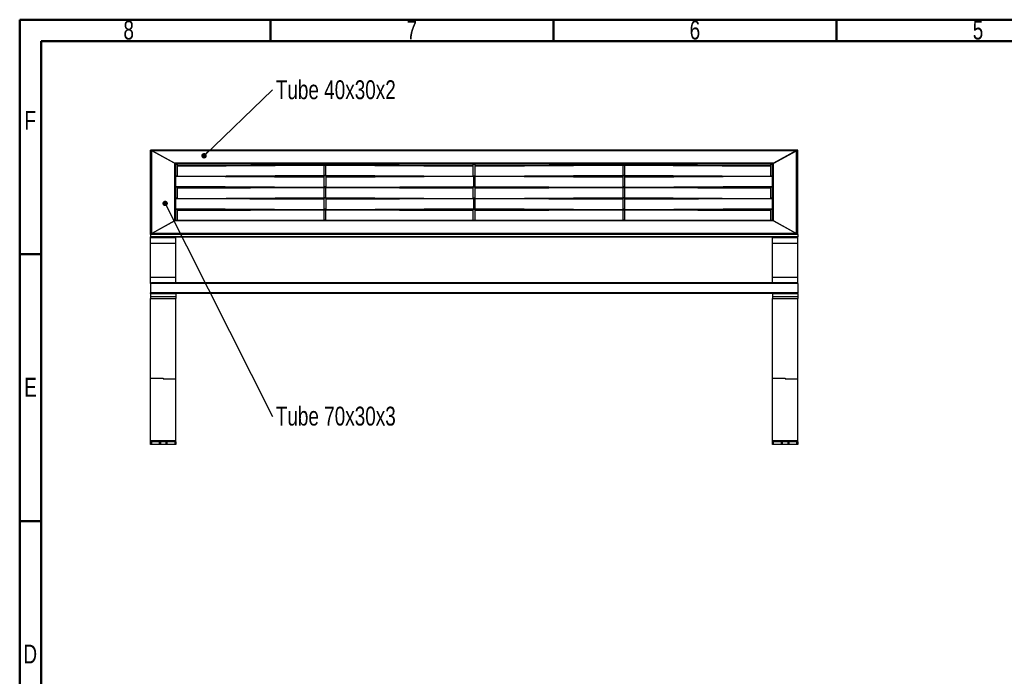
# Model space of a CAD drawing. Header units: millimetres. Extents: x 30 to 8370, y 120 to 5910.
# Tile 8 of 18: x 120 to 3772, y 3384 to 5820. Entities that reach past the tile are written whole.
import ezdxf

# ---------------------------------------------------------------- set-up
doc = ezdxf.new("R2010")
doc.units = ezdxf.units.MM
doc.header["$LTSCALE"] = 20
doc.layers.add('FORMAT', color=7, linetype='Continuous')
doc.styles.add('SLDTEXTSTYLE0', font='TXT', dxfattribs={"width": 0.605})
doc.styles.add('SLDTEXTSTYLE1', font='TXT', dxfattribs={"width": 0.75})
doc.dimstyles.new('SLDDIMSTYLE0', dxfattribs={"dimtxt": 0.18, "dimasz": 20.32, "dimexe": 0, "dimexo": 0.0625, "dimgap": 0, "dimtad": 0, "dimtih": 1, "dimtoh": 1, "dimdec": 0, "dimrnd": 1e-09, "dimzin": 0, "dimdsep": 46, "dimtxsty": 'Standard', "dimblk1": 'DOT', "dimblk2": 'DOT', "dimsah": 1, "dimcen": 0.09, "dimadec": 0, "dimazin": 0, "dimtfac": 20.32, "dimtdec": 0, "dimtofl": 0, "dimtmove": 0, "dimatfit": 3, "dimldrblk": 'DOT', "dimfxl": 0, "dimfrac": 2, "dimtolj": 1, "dimtzin": 0, "dimarcsym": 0})

# ---------------------------------------------------------------- blocks, each defined once
blk = doc.blocks.new('SW_NOTE_0')
at = {"layer": 'FORMAT', "color": 0, "insert": (11.9, 35.9), "char_height": 70, "attachment_point": 1, "style": 'SLDTEXTSTYLE1'}
blk.add_mtext('Tube 70x30x3', dxfattribs=at)
blk = doc.blocks.new('_Dot')
at = {"color": 0, "linetype": 'ByBlock', "lineweight": -2}
blk.add_line((-0.5, 0), (-1, 0), dxfattribs=at)
at = {"color": 0, "linetype": 'ByBlock', "const_width": 0.5}
blk.add_lwpolyline([(-0.25, 0, 1), (0.25, 0, 1)], format="xyb", close=True, dxfattribs=at)
blk = doc.blocks.new('SW_NOTE_0_1')
at = {"layer": 'FORMAT', "color": 0, "insert": (11.9, 35.8), "char_height": 70, "attachment_point": 1, "style": 'SLDTEXTSTYLE1'}
blk.add_mtext('Tube 40x30x2', dxfattribs=at)

msp = doc.modelspace()

# ---------------------------------------------------------------- linework, layer by layer
at = {"color": 7, "linetype": 'Continuous', "lineweight": 50}
for p, q in [((120, 120), (120, 5820)), ((120, 5820), (8280, 5820)), ((1050, 5740), (1050, 5820)), ((2100, 5740), (2100, 5820)), ((3150, 5740), (3150, 5820)), ((200, 200), (200, 5740)), ((200, 5740), (8200, 5740)), ((200, 4950), (120, 4950)), ((200, 3960), (120, 3960))]:
    msp.add_line(p, q, dxfattribs=at)
at = {"color": 7, "linetype": 'Continuous', "lineweight": 25}
for p, q in [((605.638225, 5335.7937173), (605.638225, 5335.4580258)), ((605.638225, 5023.5209631), (605.638225, 5335.4580258)), ((3005.4878998, 5335.8796174), (605.7885502, 5335.8796174)), ((609.638225, 5026.4044317), (609.638225, 5334.2530146)), ((609.638225, 5334.2530146), (694.9715584, 5287.0618546)), ((694.3048917, 5287.4305355), (610.3048917, 5333.8843337)), ((3000.9715584, 5333.8843337), (610.3048917, 5333.8843337)), ((3001.638225, 5334.2530146), (2916.3048917, 5287.0618546)), ((2916.9715584, 5287.4305355), (3000.9715584, 5333.8843337)), ((3001.638225, 5026.4044317), (3001.638225, 5334.2530146)), ((3005.638225, 5335.7937173), (3005.638225, 5335.4580258)), ((3005.638225, 5023.5209631), (3005.638225, 5335.4580258)), ((2916.9715584, 5287.4305355), (694.3048917, 5287.4305355)), ((694.9715584, 5073.5955917), (694.9715584, 5287.0618546)), ((698.9715584, 5283.8426946), (698.9715584, 5284.178386)), ((2912.3048917, 5284.178386), (698.9715584, 5284.178386)), ((698.9715584, 5075.2221945), (698.9715584, 5283.8426946)), ((698.9715584, 5283.6748488), (705.638225, 5283.6748488)), ((705.638225, 5241.0922005), (705.638225, 5283.6748488)), ((1247.9450419, 5280.5955106), (705.638225, 5277.6084747)), ((705.638225, 5277.128696), (1247.9450419, 5280.1157319)), ((1253.8291455, 5280.6135264), (1247.9450419, 5280.6138096)), ((1247.9450419, 5280.6137936), (1247.9450419, 5280.5955923)), ((1247.9450419, 5280.5955923), (1247.9450419, 5280.1157319)), ((1247.9450419, 5280.1157319), (1247.9450419, 5242.6946168)), ((1254.9715584, 5282.6677744), (1248.3048917, 5282.6677744)), ((1248.3048917, 5282.6677744), (1248.3048917, 5280.6137923)), ((1802.3048917, 5277.5900176), (1253.8342942, 5280.5951992)), ((1253.8495833, 5280.1153364), (1253.8495833, 5242.6942213)), ((1253.8495833, 5280.1153364), (1802.3048917, 5277.1102387)), ((1254.9715584, 5282.6677744), (1254.9715584, 5280.5889679)), ((1802.3048917, 5283.6748488), (1808.9715584, 5283.6748488)), ((1802.3048917, 5241.0922005), (1802.3048917, 5283.6748488)), ((1808.9715584, 5241.0922005), (1808.9715584, 5283.6748488)), ((2357.5142942, 5280.5955944), (1808.9715584, 5277.5900176)), ((1808.9715584, 5277.1102387), (2357.5143343, 5280.1158157)), ((2363.638225, 5282.6677744), (2356.9715584, 5282.6677744)), ((2356.9715584, 5282.6677744), (2356.9715584, 5280.5926207)), ((2363.3983841, 5280.6134407), (2357.5142807, 5280.6138934)), ((2357.5143343, 5280.1158157), (2357.5143343, 5242.6947005)), ((2905.638225, 5277.6084747), (2363.4035463, 5280.5951133)), ((2363.4188755, 5280.1152502), (2363.4188755, 5242.694135)), ((2363.4188755, 5280.1152502), (2905.638225, 5277.128696)), ((2363.638225, 5282.6677744), (2363.638225, 5280.5938207)), ((2905.638225, 5283.6748488), (2912.3048917, 5283.6748488)), ((2905.638225, 5241.0922005), (2905.638225, 5283.6748488)), ((2912.3048917, 5283.8426946), (2912.3048917, 5284.178386)), ((2912.3048917, 5075.2221945), (2912.3048917, 5283.8426946)), ((2916.3048917, 5073.5955917), (2916.3048917, 5287.0618546)), ((698.9715584, 5241.0922005), (705.638225, 5241.0922005)), ((698.9715584, 5240.0851261), (705.638225, 5240.0851261)), ((1247.9450419, 5236.6126483), (698.9715584, 5239.6364043)), ((698.9715584, 5239.1566256), (1247.9450419, 5236.1328696)), ((705.638225, 5239.7075809), (1247.9450419, 5242.6946168)), ((705.638225, 5240.0851261), (705.638225, 5241.0922005)), ((705.638225, 5239.5996842), (705.638225, 5240.0851261)), ((769.6486053, 5239.2471138), (1247.9450419, 5241.8815794)), ((830.5945664, 5238.9114224), (1247.9450419, 5241.2101964)), ((830.8154075, 5238.910206), (1247.9450419, 5241.2077636)), ((1247.9450419, 5242.6946168), (1247.9450419, 5241.8815794)), ((1247.9450419, 5241.8815794), (1247.9450419, 5241.2101964)), ((1247.9450419, 5241.2101964), (1248.3048917, 5241.2120749)), ((1247.9450419, 5241.2101964), (1247.9450419, 5241.1894807)), ((1247.9450419, 5241.1894647), (1248.3048917, 5241.1894929)), ((1248.3048917, 5236.6309191), (1247.9450419, 5236.6309473)), ((1247.9450419, 5236.6309313), (1247.9450419, 5236.6127096)), ((1247.9450419, 5236.6127096), (1247.9450419, 5236.1328696)), ((1247.9450419, 5236.1328696), (1247.9450419, 5198.7117544)), ((1247.9450419, 5236.1328696), (1248.3048917, 5236.1309816)), ((1248.3048917, 5241.3755094), (1248.3048917, 5241.0922005)), ((1254.9715584, 5241.0922005), (1248.3048917, 5241.0922005)), ((1248.3048917, 5241.0922005), (1248.3048917, 5199.7999355)), ((1253.8205037, 5241.8813436), (1253.7327835, 5241.3755094)), ((1253.8205037, 5241.8813436), (1734.5894942, 5239.2471129)), ((1253.8495833, 5242.6942213), (1802.3048917, 5239.6891235)), ((1254.9715584, 5241.3755094), (1254.9715584, 5241.0922005)), ((1254.9715584, 5241.2036555), (1673.3231649, 5238.9114223)), ((1254.9715584, 5241.2012229), (1673.1011763, 5238.910206)), ((1254.9715584, 5241.0922005), (1254.9715584, 5199.7999355)), ((1802.6652488, 5239.6201138), (1254.9715584, 5236.6191891)), ((1254.9715584, 5236.1394101), (1802.6499597, 5239.140251)), ((1802.3048917, 5241.0922005), (1808.9715584, 5241.0922005)), ((1802.3048917, 5240.0851261), (1802.3048917, 5241.0922005)), ((1802.3048917, 5240.0851261), (1808.9715584, 5240.0851261)), ((1802.3048917, 5239.6181393), (1802.3048917, 5240.0851261)), ((1802.6499597, 5239.140251), (1802.6499597, 5201.7191359)), ((1808.5390764, 5239.638808), (1802.6703975, 5239.638441)), ((1808.5390228, 5239.1407303), (1808.5390228, 5201.7196151)), ((1808.5390228, 5239.1407303), (2356.9715584, 5236.1357573)), ((2356.9715584, 5236.6155363), (1808.5390629, 5239.620509)), ((1808.9715584, 5239.6891235), (2357.5143343, 5242.6947005)), ((1808.9715584, 5240.0851261), (1808.9715584, 5241.0922005)), ((1808.9715584, 5239.6181393), (1808.9715584, 5240.0851261)), ((1876.6869559, 5239.2471129), (2357.514258, 5241.8816631)), ((1937.9532851, 5238.9114223), (2356.9715584, 5241.2073083)), ((1938.1752737, 5238.910206), (2356.9715584, 5241.2048757)), ((2356.9715584, 5241.3755094), (2356.9715584, 5241.0922005)), ((2363.638225, 5241.0922005), (2356.9715584, 5241.0922005)), ((2356.9715584, 5241.0922005), (2356.9715584, 5199.7999355)), ((2357.514258, 5241.8816631), (2357.514028, 5241.3755094)), ((2363.3897197, 5241.8812582), (2363.3017841, 5241.3755094)), ((2363.3897197, 5241.8812582), (2841.6278448, 5239.2471138)), ((2363.4188755, 5242.694135), (2905.638225, 5239.7075809)), ((2363.638225, 5241.3755094), (2363.638225, 5241.0922005)), ((2363.638225, 5241.2085065), (2780.6818836, 5238.9114224)), ((2363.638225, 5241.2060737), (2780.4610426, 5238.910206)), ((2363.638225, 5241.0922005), (2363.638225, 5199.7999355)), ((2912.2327535, 5239.636007), (2363.638225, 5236.6143383)), ((2363.638225, 5236.1345596), (2912.2174243, 5239.1561438)), ((2905.638225, 5241.0922005), (2912.3048917, 5241.0922005)), ((2905.638225, 5240.0851261), (2905.638225, 5241.0922005)), ((2905.638225, 5240.0851261), (2912.3048917, 5240.0851261)), ((2905.638225, 5239.5996842), (2905.638225, 5240.0851261)), ((2912.2174243, 5239.1561438), (2912.2174243, 5201.7350287)), ((2912.3048917, 5239.29828), (2912.2465801, 5239.6336503)), ((698.9715584, 5201.7355104), (1247.9450419, 5198.7117544)), ((698.9715584, 5200.9224731), (1237.7541232, 5197.9548488)), ((698.9715584, 5200.2510901), (1176.808162, 5197.6191573)), ((698.9715584, 5200.2486573), (1176.587321, 5197.617941)), ((698.9715584, 5199.7999355), (705.638225, 5199.7999355)), ((705.638225, 5199.7999355), (705.638225, 5200.2119372)), ((705.638225, 5158.5076705), (705.638225, 5199.7999355)), ((1247.9450419, 5198.0109806), (705.638225, 5195.0239447)), ((705.638225, 5194.544166), (1247.9450419, 5197.5312019)), ((1247.9450419, 5198.7117544), (1247.9450419, 5198.0292635)), ((1247.9450419, 5198.7117544), (1248.3048917, 5198.7098664)), ((1253.8291455, 5198.0289963), (1247.9450419, 5198.0292796)), ((1247.9450419, 5198.0292635), (1247.9450419, 5198.0110623)), ((1247.9450419, 5198.0110623), (1247.9450419, 5197.5312019)), ((1247.9450419, 5197.5312019), (1247.9450419, 5160.1100867)), ((1254.9715584, 5199.7999355), (1248.3048917, 5199.7999355)), ((1248.3048917, 5199.7999355), (1248.3048917, 5198.7928611)), ((1254.9715584, 5198.7928611), (1248.3048917, 5198.7928611)), ((1248.3048917, 5198.7928611), (1248.3048917, 5198.0292622)), ((1802.3048917, 5195.0054876), (1253.8342942, 5198.0106691)), ((1253.8495833, 5197.5308064), (1253.8495833, 5160.1096912)), ((1253.8495833, 5197.5308064), (1802.3048917, 5194.5257086)), ((1254.9715584, 5198.7182949), (1802.6499597, 5201.7191359)), ((1254.9715584, 5199.7999355), (1254.9715584, 5198.7928611)), ((1254.9715584, 5198.7928611), (1254.9715584, 5198.0044378)), ((1264.0221341, 5197.9548479), (1802.6790393, 5200.9062582)), ((1325.2884634, 5197.6191573), (1802.7953576, 5200.2355143)), ((1325.510452, 5197.617941), (1802.7972782, 5200.2330922)), ((1802.3048917, 5199.7999355), (1802.3048917, 5200.2303943)), ((1802.3048917, 5199.7999355), (1808.9715584, 5199.7999355)), ((1802.3048917, 5158.5076705), (1802.3048917, 5199.7999355)), ((1802.6790393, 5200.9062582), (1802.7953576, 5200.2355143)), ((1802.8039993, 5200.2148299), (1808.5394268, 5200.214463)), ((1808.5390228, 5201.7196151), (2356.9715584, 5198.7146421)), ((1808.5390991, 5200.9065777), (1808.5394041, 5200.2351948)), ((1808.5390991, 5200.9065777), (2347.2543159, 5197.9548479)), ((1808.5394041, 5200.2351948), (2285.9879867, 5197.6191573)), ((1808.5394403, 5200.232762), (2285.765998, 5197.617941)), ((1808.9715584, 5199.7999355), (1808.9715584, 5200.2303943)), ((1808.9715584, 5158.5076705), (1808.9715584, 5199.7999355)), ((2357.5142942, 5198.0110644), (1808.9715584, 5195.0054876)), ((1808.9715584, 5194.5257086), (2357.5143343, 5197.5312857)), ((2363.638225, 5199.7999355), (2356.9715584, 5199.7999355)), ((2356.9715584, 5199.7999355), (2356.9715584, 5198.7928611)), ((2363.638225, 5198.7928611), (2356.9715584, 5198.7928611)), ((2356.9715584, 5198.7928611), (2356.9715584, 5198.0080906)), ((2363.3983841, 5198.0289106), (2357.5142807, 5198.0293634)), ((2357.5143343, 5197.5312857), (2357.5143343, 5160.1101705)), ((2905.638225, 5195.0239447), (2363.4035463, 5198.0105832)), ((2363.4188755, 5197.5307201), (2363.4188755, 5160.1096049)), ((2363.4188755, 5197.5307201), (2905.638225, 5194.544166)), ((2363.638225, 5198.7134444), (2912.2174243, 5201.7350287)), ((2363.638225, 5199.7999355), (2363.638225, 5198.7928611)), ((2363.638225, 5198.7928611), (2363.638225, 5198.0092906)), ((2373.5223269, 5197.9548488), (2912.2465801, 5200.9221519)), ((2434.468288, 5197.6191573), (2912.3048917, 5200.2510901)), ((2434.6891291, 5197.617941), (2912.3048917, 5200.2486573)), ((2905.638225, 5199.7999355), (2905.638225, 5200.2119372)), ((2905.638225, 5199.7999355), (2912.3048917, 5199.7999355)), ((2905.638225, 5158.5076705), (2905.638225, 5199.7999355)), ((2912.2465801, 5200.9221519), (2912.3048917, 5200.5867816)), ((698.9715584, 5158.5076705), (705.638225, 5158.5076705)), ((698.9715584, 5157.5005961), (705.638225, 5157.5005961)), ((1247.9450419, 5154.0281183), (698.9715584, 5157.0518743)), ((698.9715584, 5156.5720956), (1247.9450419, 5153.5483396)), ((705.638225, 5157.1230508), (1247.9450419, 5160.1100867)), ((705.638225, 5157.5005961), (705.638225, 5158.5076705)), ((705.638225, 5157.0151541), (705.638225, 5157.5005961)), ((769.6486053, 5156.6625838), (1247.9450419, 5159.2970493)), ((830.5945664, 5156.3268923), (1247.9450419, 5158.6256664)), ((830.8154075, 5156.3256759), (1247.9450419, 5158.6232336)), ((1247.9450419, 5160.1100867), (1247.9450419, 5159.2970493)), ((1247.9450419, 5159.2970493), (1247.9450419, 5158.6256664)), ((1247.9450419, 5158.6256664), (1248.3048917, 5158.6275449)), ((1247.9450419, 5158.6256664), (1247.9450419, 5158.6049506)), ((1247.9450419, 5158.6049346), (1248.3048917, 5158.6049628)), ((1248.3048917, 5154.046389), (1247.9450419, 5154.0464172)), ((1247.9450419, 5154.0464012), (1247.9450419, 5154.0281795)), ((1247.9450419, 5154.0281795), (1247.9450419, 5153.5483396)), ((1247.9450419, 5153.5483396), (1247.9450419, 5116.1272244)), ((1247.9450419, 5153.5483396), (1248.3048917, 5153.5464515)), ((1248.3048917, 5158.7909794), (1248.3048917, 5158.5076705)), ((1254.9715584, 5158.5076705), (1248.3048917, 5158.5076705)), ((1248.3048917, 5158.5076705), (1248.3048917, 5117.2154055)), ((1253.8205037, 5159.2968136), (1253.7327835, 5158.7909794)), ((1253.8205037, 5159.2968136), (1734.5894942, 5156.6625829)), ((1253.8495833, 5160.1096912), (1802.3048917, 5157.1045935)), ((1254.9715584, 5158.7909794), (1254.9715584, 5158.5076705)), ((1254.9715584, 5158.6191255), (1673.3231649, 5156.3268923)), ((1254.9715584, 5158.6166928), (1673.1011763, 5156.3256759)), ((1254.9715584, 5158.5076705), (1254.9715584, 5117.2154055)), ((1802.6652488, 5157.0355837), (1254.9715584, 5154.034659)), ((1254.9715584, 5153.5548801), (1802.6499597, 5156.555721)), ((1802.3048917, 5158.5076705), (1808.9715584, 5158.5076705)), ((1802.3048917, 5157.5005961), (1802.3048917, 5158.5076705)), ((1802.3048917, 5157.5005961), (1808.9715584, 5157.5005961)), ((1802.3048917, 5157.0336093), (1802.3048917, 5157.5005961)), ((1802.6499597, 5156.555721), (1802.6499597, 5119.1346058)), ((1808.5390764, 5157.0542779), (1802.6703975, 5157.0539109)), ((1808.5390228, 5156.5562003), (1808.5390228, 5119.1350851)), ((1808.5390228, 5156.5562003), (2356.9715584, 5153.5512273)), ((2356.9715584, 5154.0310062), (1808.5390629, 5157.035979)), ((1808.9715584, 5157.1045935), (2357.5143343, 5160.1101705)), ((1808.9715584, 5157.5005961), (1808.9715584, 5158.5076705)), ((1808.9715584, 5157.0336093), (1808.9715584, 5157.5005961)), ((1876.6869559, 5156.6625829), (2357.514258, 5159.2971331)), ((1937.9532851, 5156.3268923), (2356.9715584, 5158.6227783)), ((1938.1752737, 5156.3256759), (2356.9715584, 5158.6203456)), ((2356.9715584, 5158.7909794), (2356.9715584, 5158.5076705)), ((2363.638225, 5158.5076705), (2356.9715584, 5158.5076705)), ((2356.9715584, 5158.5076705), (2356.9715584, 5117.2154055)), ((2357.514258, 5159.2971331), (2357.514028, 5158.7909794)), ((2363.3897197, 5159.2967282), (2363.3017841, 5158.7909794)), ((2363.3897197, 5159.2967282), (2841.6278448, 5156.6625838)), ((2363.4188755, 5160.1096049), (2905.638225, 5157.1230508)), ((2363.638225, 5158.7909794), (2363.638225, 5158.5076705)), ((2363.638225, 5158.6239764), (2780.6818836, 5156.3268923)), ((2363.638225, 5158.6215436), (2780.4610426, 5156.3256759)), ((2363.638225, 5158.5076705), (2363.638225, 5117.2154055)), ((2912.2327535, 5157.0514769), (2363.638225, 5154.0298082)), ((2363.638225, 5153.5500295), (2912.2174243, 5156.5716138)), ((2905.638225, 5158.5076705), (2912.3048917, 5158.5076705)), ((2905.638225, 5157.5005961), (2905.638225, 5158.5076705)), ((2905.638225, 5157.5005961), (2912.3048917, 5157.5005961)), ((2905.638225, 5157.0151541), (2905.638225, 5157.5005961)), ((2912.2174243, 5156.5716138), (2912.2174243, 5119.1504986)), ((2912.3048917, 5156.71375), (2912.2465801, 5157.0491203)), ((698.9715584, 5119.1509804), (1247.9450419, 5116.1272244)), ((698.9715584, 5118.337943), (1237.7541232, 5115.3703188)), ((698.9715584, 5117.6665601), (1176.808162, 5115.0346273)), ((698.9715584, 5117.6641273), (1176.587321, 5115.0334109)), ((698.9715584, 5117.2154055), (705.638225, 5117.2154055)), ((705.638225, 5117.2154055), (705.638225, 5117.6274072)), ((705.638225, 5075.2221945), (705.638225, 5117.2154055)), ((1247.9450419, 5115.4264505), (705.638225, 5112.4394147)), ((705.638225, 5111.959636), (1247.9450419, 5114.9466718)), ((1247.9450419, 5116.1272244), (1247.9450419, 5115.4447335)), ((1247.9450419, 5116.1272244), (1248.3048917, 5116.1253363)), ((1253.8291455, 5115.4444663), (1247.9450419, 5115.4447495)), ((1247.9450419, 5115.4447335), (1247.9450419, 5115.4265322)), ((1247.9450419, 5115.4265322), (1247.9450419, 5114.9466718)), ((1247.9450419, 5114.9466718), (1247.9450419, 5077.5255567)), ((1254.9715584, 5117.2154055), (1248.3048917, 5117.2154055)), ((1248.3048917, 5117.2154055), (1248.3048917, 5116.2083311)), ((1254.9715584, 5116.2083311), (1248.3048917, 5116.2083311)), ((1248.3048917, 5116.2083311), (1248.3048917, 5115.4447322)), ((1802.3048917, 5112.4209576), (1253.8342942, 5115.4261391)), ((1253.8495833, 5114.9462764), (1253.8495833, 5077.5251612)), ((1253.8495833, 5114.9462764), (1802.3048917, 5111.9411786)), ((1254.9715584, 5116.1337649), (1802.6499597, 5119.1346058)), ((1254.9715584, 5117.2154055), (1254.9715584, 5116.2083311)), ((1254.9715584, 5116.2083311), (1254.9715584, 5115.4199078)), ((1264.0221341, 5115.3703179), (1802.6790393, 5118.3217282)), ((1325.2884634, 5115.0346272), (1802.7953576, 5117.6509843)), ((1325.510452, 5115.0334109), (1802.7972782, 5117.6485622)), ((1802.3048917, 5117.2154055), (1802.3048917, 5117.6458643)), ((1802.3048917, 5117.2154055), (1808.9715584, 5117.2154055)), ((1802.3048917, 5075.2221945), (1802.3048917, 5117.2154055)), ((1802.6790393, 5118.3217282), (1802.7953576, 5117.6509843)), ((1802.8039993, 5117.6302999), (1808.5394268, 5117.629933)), ((1808.5390228, 5119.1350851), (2356.9715584, 5116.1301121)), ((1808.5390991, 5118.3220477), (1808.5394041, 5117.6506648)), ((1808.5390991, 5118.3220477), (2347.2543159, 5115.3703179)), ((1808.5394041, 5117.6506648), (2285.9879867, 5115.0346272)), ((1808.5394403, 5117.6482319), (2285.765998, 5115.0334109)), ((1808.9715584, 5117.2154055), (1808.9715584, 5117.6458643)), ((1808.9715584, 5075.2221945), (1808.9715584, 5117.2154055)), ((2357.5142942, 5115.4265344), (1808.9715584, 5112.4209576)), ((1808.9715584, 5111.9411786), (2357.5143343, 5114.9467556)), ((2363.638225, 5117.2154055), (2356.9715584, 5117.2154055)), ((2356.9715584, 5117.2154055), (2356.9715584, 5116.2083311)), ((2363.638225, 5116.2083311), (2356.9715584, 5116.2083311)), ((2356.9715584, 5116.2083311), (2356.9715584, 5115.4235606)), ((2363.3983841, 5115.4443806), (2357.5142807, 5115.4448333)), ((2357.5143343, 5114.9467556), (2357.5143343, 5077.5256404)), ((2905.638225, 5112.4394147), (2363.4035463, 5115.4260532)), ((2363.4188755, 5114.9461901), (2363.4188755, 5077.5250749)), ((2363.4188755, 5114.9461901), (2905.638225, 5111.959636)), ((2363.638225, 5116.1289143), (2912.2174243, 5119.1504986)), ((2363.638225, 5117.2154055), (2363.638225, 5116.2083311)), ((2363.638225, 5116.2083311), (2363.638225, 5115.4247606)), ((2373.5223269, 5115.3703188), (2912.2465801, 5118.3376218)), ((2434.468288, 5115.0346273), (2912.3048917, 5117.6665601)), ((2434.6891291, 5115.0334109), (2912.3048917, 5117.6641273)), ((2905.638225, 5117.2154055), (2905.638225, 5117.6274072)), ((2905.638225, 5075.2221945), (2905.638225, 5117.2154055)), ((2905.638225, 5117.2154055), (2912.3048917, 5117.2154055)), ((2912.2465801, 5118.3376218), (2912.3048917, 5118.0022515)), ((829.7615761, 5075.2221945), (1247.9450419, 5077.5255567)), ((977.3713567, 5075.2221945), (1247.9450419, 5076.7125193)), ((1247.9450419, 5077.5255567), (1247.9450419, 5076.7125193)), ((1247.9450419, 5076.7125193), (1247.9450419, 5076.0411364)), ((1248.3048917, 5076.2064493), (1248.3048917, 5075.2221945)), ((1253.8205037, 5076.7122836), (1253.7327835, 5076.2064493)), ((1253.8205037, 5076.7122836), (1525.774141, 5075.2221945)), ((1253.8495833, 5077.5251612), (1674.1601399, 5075.2221945)), ((1254.9715584, 5076.2064493), (1254.9715584, 5075.2221945)), ((1937.1163101, 5075.2221945), (2357.5143343, 5077.5256404)), ((2085.5023091, 5075.2221945), (2357.514258, 5076.7126031)), ((2356.9715584, 5076.2064493), (2356.9715584, 5075.2221945)), ((2357.514258, 5076.7126031), (2357.514028, 5076.2064493)), ((2363.3897197, 5076.7121981), (2363.3017841, 5076.2064493)), ((2363.3897197, 5076.7121981), (2633.9050934, 5075.2221945)), ((2363.4188755, 5077.5250749), (2781.514874, 5075.2221945)), ((2363.638225, 5076.2064493), (2363.638225, 5075.2221945)), ((694.9715584, 5073.5955917), (609.638225, 5026.4044317)), ((694.3048917, 5073.2269108), (610.3048917, 5026.7731126)), ((2916.9715584, 5073.2269108), (694.3048917, 5073.2269108)), ((2912.4552169, 5075.2221945), (698.8212332, 5075.2221945)), ((1099.263279, 5075.2221945), (1247.9450419, 5076.0411364)), ((1099.7049611, 5075.2221945), (1247.9450419, 5076.0387036)), ((1247.9450419, 5076.0411364), (1248.3048917, 5076.0430149)), ((1247.9450419, 5076.0411364), (1247.9450419, 5076.0204206)), ((1247.9450419, 5076.0204046), (1248.3048917, 5076.0204328)), ((1254.9715584, 5076.0345954), (1403.2414825, 5075.2221945)), ((1254.9715584, 5076.0321628), (1402.7975052, 5075.2221945)), ((2208.0349676, 5075.2221945), (2356.9715584, 5076.0382482)), ((2208.4789449, 5075.2221945), (2356.9715584, 5076.0358156)), ((2363.638225, 5076.0394464), (2512.013171, 5075.2221945)), ((2363.638225, 5076.0370136), (2511.5714889, 5075.2221945)), ((2916.3048917, 5073.5955917), (3001.638225, 5026.4044317)), ((2916.9715584, 5073.2269108), (3000.9715584, 5026.7731126)), ((3005.638225, 5023.5209631), (605.638225, 5023.5209631)), ((605.638225, 5023.5209631), (605.638225, 5014.7929849)), ((605.638225, 5023.1852716), (605.638225, 5015.1286763)), ((605.638225, 5011.7134904), (605.638225, 5014.7929849)), ((3005.638225, 5014.7929849), (605.638225, 5014.7929849)), ((605.638225, 5011.7134904), (698.9715584, 5011.7134904)), ((605.638225, 4990.3801571), (605.638225, 5011.7134904)), ((605.7885502, 5014.7070848), (3005.4878998, 5014.7070848)), ((3000.9715584, 5026.7731126), (610.3048917, 5026.7731126)), ((698.9715584, 5011.7134904), (698.9715584, 5014.7070848)), ((698.9715584, 4990.3801571), (698.9715584, 5011.7134904)), ((2912.3048917, 5011.7134904), (2912.3048917, 5014.7070848)), ((2912.3048917, 4990.3801571), (2912.3048917, 5011.7134904)), ((2912.3048917, 5011.7134904), (3005.638225, 5011.7134904)), ((3005.638225, 5023.5209631), (3005.638225, 5014.7929849)), ((3005.638225, 5023.1852716), (3005.638225, 5015.1286763)), ((3005.638225, 5011.7134904), (3005.638225, 5014.7929849)), ((3005.638225, 4990.3801571), (3005.638225, 5011.7134904)), ((605.638225, 4865.0468237), (605.638225, 4990.3801571)), ((605.638225, 4990.3801571), (698.9715584, 4990.3801571)), ((698.9715584, 4865.0468237), (698.9715584, 4990.3801571)), ((2912.3048917, 4865.0468237), (2912.3048917, 4990.3801571)), ((2912.3048917, 4990.3801571), (3005.638225, 4990.3801571)), ((3005.638225, 4865.0468237), (3005.638225, 4990.3801571)), ((605.638225, 4865.0468237), (698.9715584, 4865.0468237)), ((605.638225, 4843.7134904), (605.638225, 4865.0468237)), ((698.9715584, 4843.7134904), (698.9715584, 4865.0468237)), ((2912.3048917, 4865.0468237), (3005.638225, 4865.0468237)), ((2912.3048917, 4843.7134904), (2912.3048917, 4865.0468237)), ((3005.638225, 4843.7134904), (3005.638225, 4865.0468237)), ((605.638225, 4843.7134904), (609.638225, 4843.7134904)), ((605.638225, 4841.0468237), (605.638225, 4843.7134904)), ((3005.638225, 4841.0468237), (605.638225, 4841.0468237)), ((605.638225, 4841.0468237), (605.638225, 4806.3801571)), ((605.638225, 4839.7134904), (605.638225, 4807.7134904)), ((610.3048917, 4843.7134904), (609.638225, 4843.7134904)), ((3000.9715584, 4843.7134904), (610.3048917, 4843.7134904)), ((3000.9715584, 4843.7134904), (3001.638225, 4843.7134904)), ((3001.638225, 4843.7134904), (3005.638225, 4843.7134904)), ((3005.638225, 4841.0468237), (3005.638225, 4843.7134904)), ((3005.638225, 4841.0468237), (3005.638225, 4806.3801571)), ((3005.638225, 4839.7134904), (3005.638225, 4807.7134904)), ((605.638225, 4803.7134904), (605.638225, 4806.3801571)), ((3005.638225, 4806.3801571), (605.638225, 4806.3801571)), ((605.638225, 4803.7134904), (605.638225, 4793.0468237)), ((605.638225, 4803.7134904), (698.9715584, 4803.7134904)), ((605.638225, 4793.0468237), (698.9715584, 4793.0468237)), ((605.638225, 4793.0468237), (605.638225, 4786.0376273)), ((605.638225, 4786.0376273), (698.9715584, 4786.0376273)), ((605.638225, 4489.3928095), (605.638225, 4786.0376273)), ((698.9715584, 4803.7134904), (698.9715584, 4793.0468237)), ((2912.3048917, 4803.7134904), (698.9715584, 4803.7134904)), ((698.9715584, 4793.0468237), (698.9715584, 4786.0376273)), ((698.9715584, 4487.1554807), (698.9715584, 4786.0376273)), ((2912.3048917, 4803.7134904), (2912.3048917, 4793.0468237)), ((2912.3048917, 4803.7134904), (3005.638225, 4803.7134904)), ((2912.3048917, 4793.0468237), (3005.638225, 4793.0468237)), ((2912.3048917, 4793.0468237), (2912.3048917, 4786.0376273)), ((2912.3048917, 4786.0376273), (3005.638225, 4786.0376273)), ((2912.3048917, 4489.3928095), (2912.3048917, 4786.0376273)), ((3005.638225, 4803.7134904), (3005.638225, 4806.3801571)), ((3005.638225, 4803.7134904), (3005.638225, 4793.0468237)), ((3005.638225, 4793.0468237), (3005.638225, 4786.0376273)), ((3005.638225, 4487.1554807), (3005.638225, 4786.0376273)), ((605.638225, 4258.0329613), (605.638225, 4489.3928095)), ((605.638225, 4489.3928095), (652.3048917, 4489.3928095)), ((652.3048917, 4489.3928095), (652.3048917, 4488.2856847)), ((652.3048917, 4488.2856847), (652.3048917, 4487.1554807)), ((652.3048917, 4487.1554807), (698.9715584, 4487.1554807)), ((698.9715584, 4258.0329613), (698.9715584, 4487.1554807)), ((2912.3048917, 4258.0329613), (2912.3048917, 4489.3928095)), ((2912.3048917, 4489.3928095), (2958.9715584, 4489.3928095)), ((2958.9715584, 4489.3928095), (2958.9715584, 4488.2856847)), ((2958.9715584, 4488.2856847), (2958.9715584, 4487.1554807)), ((2958.9715584, 4487.1554807), (3005.638225, 4487.1554807)), ((3005.638225, 4258.0329613), (3005.638225, 4487.1554807)), ((698.9715584, 4258.0329613), (605.638225, 4258.0329613)), ((605.638225, 4254.375491), (605.638225, 4258.0329613)), ((605.638225, 4243.7088244), (605.638225, 4254.375491)), ((605.638225, 4254.375491), (608.3048917, 4254.375491)), ((608.3048917, 4243.7088244), (605.638225, 4243.7088244)), ((608.3048917, 4254.375491), (608.3048917, 4243.7088244)), ((638.9715584, 4254.375491), (608.3048917, 4254.375491)), ((638.9715584, 4243.7088244), (608.3048917, 4243.7088244)), ((638.9715584, 4243.7088244), (638.9715584, 4254.375491)), ((638.9715584, 4254.375491), (641.638225, 4254.375491)), ((641.638225, 4243.7088244), (638.9715584, 4243.7088244)), ((641.638225, 4254.375491), (641.638225, 4243.7088244)), ((662.9715584, 4254.375491), (641.638225, 4254.375491)), ((662.9715584, 4243.7088244), (641.638225, 4243.7088244)), ((662.9715584, 4243.7088244), (662.9715584, 4254.375491)), ((662.9715584, 4254.375491), (665.638225, 4254.375491)), ((665.638225, 4243.7088244), (662.9715584, 4243.7088244)), ((665.638225, 4254.375491), (665.638225, 4243.7088244)), ((696.3048917, 4254.375491), (665.638225, 4254.375491)), ((696.3048917, 4243.7088244), (665.638225, 4243.7088244)), ((696.3048917, 4243.7088244), (696.3048917, 4254.375491)), ((696.3048917, 4254.375491), (698.9715584, 4254.375491)), ((698.9715584, 4243.7088244), (696.3048917, 4243.7088244)), ((698.9715584, 4254.375491), (698.9715584, 4258.0329613)), ((698.9715584, 4254.375491), (698.9715584, 4243.7088244)), ((3005.638225, 4258.0329613), (2912.3048917, 4258.0329613)), ((2912.3048917, 4254.375491), (2912.3048917, 4258.0329613)), ((2912.3048917, 4243.7088244), (2912.3048917, 4254.375491)), ((2912.3048917, 4254.375491), (2914.9715584, 4254.375491)), ((2914.9715584, 4243.7088244), (2912.3048917, 4243.7088244)), ((2914.9715584, 4254.375491), (2914.9715584, 4243.7088244)), ((2945.638225, 4254.375491), (2914.9715584, 4254.375491)), ((2945.638225, 4243.7088244), (2914.9715584, 4243.7088244)), ((2945.638225, 4243.7088244), (2945.638225, 4254.375491)), ((2945.638225, 4254.375491), (2948.3048917, 4254.375491)), ((2948.3048917, 4243.7088244), (2945.638225, 4243.7088244)), ((2948.3048917, 4254.375491), (2948.3048917, 4243.7088244)), ((2969.638225, 4254.375491), (2948.3048917, 4254.375491)), ((2969.638225, 4243.7088244), (2948.3048917, 4243.7088244)), ((2969.638225, 4243.7088244), (2969.638225, 4254.375491)), ((2969.638225, 4254.375491), (2972.3048917, 4254.375491)), ((2972.3048917, 4243.7088244), (2969.638225, 4243.7088244)), ((2972.3048917, 4254.375491), (2972.3048917, 4243.7088244)), ((3002.9715584, 4254.375491), (2972.3048917, 4254.375491)), ((3002.9715584, 4243.7088244), (2972.3048917, 4243.7088244)), ((3002.9715584, 4243.7088244), (3002.9715584, 4254.375491)), ((3002.9715584, 4254.375491), (3005.638225, 4254.375491)), ((3005.638225, 4243.7088244), (3002.9715584, 4243.7088244)), ((3005.638225, 4254.375491), (3005.638225, 4258.0329613)), ((3005.638225, 4254.375491), (3005.638225, 4243.7088244))]:
    msp.add_line(p, q, dxfattribs=at)
at = {"color": 7, "linetype": 'Continuous', "lineweight": 25, "flags": 128}
for points in [[(1247.9450419, 5280.1157319), (1248.6830365, 5280.1192298), (1249.4210959, 5280.1217143), (1250.1591981, 5280.1231852), (1250.8973212, 5280.1236425), (1251.6354432, 5280.1230863), (1252.3735422, 5280.1215165), (1253.1115963, 5280.1189332), (1253.8495833, 5280.1153364)], [(1253.8291594, 5280.6135104), (1253.831632, 5280.6079005), (1253.8342843, 5280.5952605)], [(2357.5142807, 5280.6138774), (2357.5142872, 5280.6082811), (2357.5142941, 5280.5956761)], [(2357.5142941, 5280.5956761), (2357.5143004, 5280.5776773), (2357.5143119, 5280.5228742), (2357.5143214, 5280.4459779), (2357.5143285, 5280.3499434), (2357.5143328, 5280.2384612), (2357.5143343, 5280.1158157)], [(2357.5143343, 5280.1158157), (2358.2523304, 5280.1192923), (2358.9903909, 5280.1217555), (2359.7284938, 5280.1232052), (2360.4666171, 5280.1236413), (2361.2047389, 5280.1230638), (2361.9428372, 5280.1214727), (2362.6808901, 5280.1188682), (2363.4188755, 5280.1152502)], [(2363.3983981, 5280.6134247), (2363.4008772, 5280.6078147), (2363.4035364, 5280.5951746)], [(1247.9450419, 5242.6946168), (1248.6830365, 5242.6981146), (1249.4210959, 5242.7005991), (1250.1591981, 5242.70207), (1250.8973212, 5242.7025274), (1251.6354432, 5242.7019711), (1252.3735422, 5242.7004013), (1253.1115963, 5242.697818), (1253.8495833, 5242.6942213)], [(1247.9450419, 5241.8815794), (1248.6794004, 5241.8850798), (1249.4138238, 5241.8875717), (1250.1482903, 5241.8890551), (1250.8827779, 5241.8895299), (1251.617265, 5241.8889962), (1252.3517295, 5241.8874538), (1253.0861497, 5241.884903), (1253.8205037, 5241.8813436)], [(1802.6499597, 5239.140251), (1803.3860118, 5239.1438397), (1804.1221305, 5239.1464202), (1804.8582942, 5239.1479925), (1805.5944809, 5239.1485566), (1806.3306689, 5239.1481123), (1807.0668364, 5239.1466598), (1807.8029616, 5239.1441991), (1808.5390228, 5239.1407303)], [(1802.6703836, 5239.638425), (1802.667911, 5239.6328151), (1802.6652587, 5239.6201751)], [(1808.5390629, 5239.6205907), (1808.5390567, 5239.6025919), (1808.5390451, 5239.5477888), (1808.5390357, 5239.4708925), (1808.5390286, 5239.374858), (1808.5390243, 5239.2633758), (1808.5390228, 5239.1407303)], [(1808.5390764, 5239.638792), (1808.5390699, 5239.6331957), (1808.5390629, 5239.6205907)], [(2357.5143343, 5242.6947005), (2357.5143328, 5242.5656048), (2357.5143285, 5242.4350199), (2357.5143214, 5242.3079641), (2357.5143119, 5242.1893203), (2357.5143004, 5242.0836476), (2357.5142872, 5241.9950072), (2357.5142729, 5241.9268054), (2357.514258, 5241.8816631)], [(2357.514258, 5241.8816631), (2358.2486181, 5241.8851424), (2358.9830426, 5241.8876132), (2359.7175098, 5241.8890754), (2360.4519976, 5241.8895291), (2361.1864844, 5241.8889742), (2361.9209483, 5241.8874107), (2362.6553673, 5241.8848387), (2363.3897197, 5241.8812582)], [(2357.5143343, 5242.6947005), (2358.2523304, 5242.6981772), (2358.9903909, 5242.7006403), (2359.7284938, 5242.70209), (2360.4666171, 5242.7025261), (2361.2047389, 5242.7019486), (2361.9428372, 5242.7003576), (2362.6808901, 5242.697753), (2363.4188755, 5242.694135)], [(2912.2465801, 5239.6336503), (2912.2408921, 5239.6539669), (2912.2354227, 5239.6487084), (2912.230382, 5239.6180768), (2912.2259639, 5239.5632494), (2912.222338, 5239.4863331), (2912.2196437, 5239.3902837), (2912.2179846, 5239.2787925), (2912.2174243, 5239.1561438)], [(1247.9450419, 5197.5312019), (1248.6830365, 5197.5346998), (1249.4210959, 5197.5371842), (1250.1591981, 5197.5386551), (1250.8973212, 5197.5391125), (1251.6354432, 5197.5385563), (1252.3735422, 5197.5369865), (1253.1115963, 5197.5344032), (1253.8495833, 5197.5308064)], [(1253.8291594, 5198.0289804), (1253.831632, 5198.0233704), (1253.8342843, 5198.0107305)], [(1802.6499597, 5201.7191359), (1803.3860118, 5201.7227245), (1804.1221305, 5201.725305), (1804.8582942, 5201.7268773), (1805.5944809, 5201.7274414), (1806.3306689, 5201.7269972), (1807.0668364, 5201.7255447), (1807.8029616, 5201.723084), (1808.5390228, 5201.7196151)], [(1802.6790393, 5200.9062582), (1803.4114678, 5200.9098095), (1804.1439623, 5200.9123577), (1804.876501, 5200.9139026), (1805.6090623, 5200.9144442), (1806.3416244, 5200.9139824), (1807.0741656, 5200.9125174), (1807.8066644, 5200.9100492), (1808.5390991, 5200.9065777)], [(1802.7953576, 5200.2355143), (1803.5132921, 5200.2389162), (1804.2312894, 5200.2413348), (1804.9493284, 5200.24277), (1805.6673878, 5200.2432218), (1806.3854463, 5200.2426902), (1807.1034827, 5200.2411751), (1807.8214757, 5200.2386766), (1808.5394041, 5200.2351948)], [(1802.7953576, 5200.2355143), (1802.8010308, 5200.2151976), (1802.804081, 5200.2149259)], [(1808.5390228, 5201.7196151), (1808.5390243, 5201.5905194), (1808.5390286, 5201.4599345), (1808.5390357, 5201.3328787), (1808.5390451, 5201.2142349), (1808.5390567, 5201.1085622), (1808.5390699, 5201.0199218), (1808.5390842, 5200.95172), (1808.5390991, 5200.9065777)], [(1808.5394041, 5200.2351948), (1808.539419, 5200.2148469), (1808.5394268, 5200.214479)], [(2357.5142807, 5198.0293473), (2357.5142872, 5198.0237511), (2357.5142941, 5198.0111461)], [(2357.5142941, 5198.0111461), (2357.5143004, 5197.9931473), (2357.5143119, 5197.9383442), (2357.5143214, 5197.8614478), (2357.5143285, 5197.7654133), (2357.5143328, 5197.6539312), (2357.5143343, 5197.5312857)], [(2357.5143343, 5197.5312857), (2358.2523304, 5197.5347623), (2358.9903909, 5197.5372255), (2359.7284938, 5197.5386751), (2360.4666171, 5197.5391112), (2361.2047389, 5197.5385337), (2361.9428372, 5197.5369427), (2362.6808901, 5197.5343381), (2363.4188755, 5197.5307201)], [(2363.3983981, 5198.0288947), (2363.4008772, 5198.0232846), (2363.4035364, 5198.0106446)], [(1247.9450419, 5160.1100867), (1248.6830365, 5160.1135846), (1249.4210959, 5160.1160691), (1250.1591981, 5160.11754), (1250.8973212, 5160.1179973), (1251.6354432, 5160.1174411), (1252.3735422, 5160.1158713), (1253.1115963, 5160.113288), (1253.8495833, 5160.1096912)], [(1247.9450419, 5159.2970493), (1248.6794004, 5159.3005497), (1249.4138238, 5159.3030417), (1250.1482903, 5159.3045251), (1250.8827779, 5159.3049999), (1251.617265, 5159.3044661), (1252.3517295, 5159.3029238), (1253.0861497, 5159.3003729), (1253.8205037, 5159.2968136)], [(1802.6499597, 5156.555721), (1803.3860118, 5156.5593097), (1804.1221305, 5156.5618902), (1804.8582942, 5156.5634625), (1805.5944809, 5156.5640265), (1806.3306689, 5156.5635823), (1807.0668364, 5156.5621298), (1807.8029616, 5156.5596691), (1808.5390228, 5156.5562003)], [(1802.6703836, 5157.053895), (1802.667911, 5157.048285), (1802.6652587, 5157.0356451)], [(1808.5390629, 5157.0360607), (1808.5390567, 5157.0180619), (1808.5390451, 5156.9632588), (1808.5390357, 5156.8863624), (1808.5390286, 5156.7903279), (1808.5390243, 5156.6788458), (1808.5390228, 5156.5562003)], [(1808.5390764, 5157.0542619), (1808.5390699, 5157.0486657), (1808.5390629, 5157.0360607)], [(2357.5143343, 5160.1101705), (2357.5143328, 5159.9810747), (2357.5143285, 5159.8504898), (2357.5143214, 5159.7234341), (2357.5143119, 5159.6047902), (2357.5143004, 5159.4991176), (2357.5142872, 5159.4104772), (2357.5142729, 5159.3422754), (2357.514258, 5159.2971331)], [(2357.514258, 5159.2971331), (2358.2486181, 5159.3006123), (2358.9830426, 5159.3030831), (2359.7175098, 5159.3045454), (2360.4519976, 5159.304999), (2361.1864844, 5159.3044441), (2361.9209483, 5159.3028806), (2362.6553673, 5159.3003086), (2363.3897197, 5159.2967282)], [(2357.5143343, 5160.1101705), (2358.2523304, 5160.1136471), (2358.9903909, 5160.1161103), (2359.7284938, 5160.11756), (2360.4666171, 5160.1179961), (2361.2047389, 5160.1174186), (2361.9428372, 5160.1158275), (2362.6808901, 5160.113223), (2363.4188755, 5160.1096049)], [(2912.2465801, 5157.0491203), (2912.2408921, 5157.0694369), (2912.2354227, 5157.0641783), (2912.230382, 5157.0335468), (2912.2259639, 5156.9787193), (2912.222338, 5156.901803), (2912.2196437, 5156.8057537), (2912.2179846, 5156.6942624), (2912.2174243, 5156.5716138)], [(1247.9450419, 5114.9466718), (1248.6830365, 5114.9501697), (1249.4210959, 5114.9526542), (1250.1591981, 5114.9541251), (1250.8973212, 5114.9545825), (1251.6354432, 5114.9540262), (1252.3735422, 5114.9524564), (1253.1115963, 5114.9498731), (1253.8495833, 5114.9462764)], [(1253.8291594, 5115.4444504), (1253.831632, 5115.4388404), (1253.8342843, 5115.4262004)], [(1802.6499597, 5119.1346058), (1803.3860118, 5119.1381945), (1804.1221305, 5119.140775), (1804.8582942, 5119.1423473), (1805.5944809, 5119.1429113), (1806.3306689, 5119.1424671), (1807.0668364, 5119.1410146), (1807.8029616, 5119.1385539), (1808.5390228, 5119.1350851)], [(1802.6790393, 5118.3217282), (1803.4114678, 5118.3252795), (1804.1439623, 5118.3278276), (1804.876501, 5118.3293725), (1805.6090623, 5118.3299141), (1806.3416244, 5118.3294524), (1807.0741656, 5118.3279874), (1807.8066644, 5118.3255191), (1808.5390991, 5118.3220477)], [(1802.7953576, 5117.6509843), (1803.5132921, 5117.6543862), (1804.2312894, 5117.6568048), (1804.9493284, 5117.65824), (1805.6673878, 5117.6586918), (1806.3854463, 5117.6581601), (1807.1034827, 5117.656645), (1807.8214757, 5117.6541466), (1808.5394041, 5117.6506648)], [(1802.7953576, 5117.6509843), (1802.8010308, 5117.6306675), (1802.804081, 5117.6303959)], [(1808.5390228, 5119.1350851), (1808.5390243, 5119.0059893), (1808.5390286, 5118.8754044), (1808.5390357, 5118.7483487), (1808.5390451, 5118.6297048), (1808.5390567, 5118.5240322), (1808.5390699, 5118.4353918), (1808.5390842, 5118.36719), (1808.5390991, 5118.3220477)], [(1808.5394041, 5117.6506648), (1808.539419, 5117.6303169), (1808.5394268, 5117.629949)], [(2357.5142807, 5115.4448173), (2357.5142872, 5115.439221), (2357.5142941, 5115.426616)], [(2357.5142941, 5115.426616), (2357.5143004, 5115.4086172), (2357.5143119, 5115.3538141), (2357.5143214, 5115.2769178), (2357.5143285, 5115.1808833), (2357.5143328, 5115.0694012), (2357.5143343, 5114.9467556)], [(2357.5143343, 5114.9467556), (2358.2523304, 5114.9502323), (2358.9903909, 5114.9526954), (2359.7284938, 5114.9541451), (2360.4666171, 5114.9545812), (2361.2047389, 5114.9540037), (2361.9428372, 5114.9524127), (2362.6808901, 5114.9498081), (2363.4188755, 5114.9461901)], [(2363.3983981, 5115.4443646), (2363.4008772, 5115.4387546), (2363.4035364, 5115.4261145)], [(1247.9450419, 5077.5255567), (1248.6830365, 5077.5290546), (1249.4210959, 5077.531539), (1250.1591981, 5077.5330099), (1250.8973212, 5077.5334673), (1251.6354432, 5077.5329111), (1252.3735422, 5077.5313413), (1253.1115963, 5077.5287579), (1253.8495833, 5077.5251612)], [(1247.9450419, 5076.7125193), (1248.6794004, 5076.7160197), (1249.4138238, 5076.7185116), (1250.1482903, 5076.719995), (1250.8827779, 5076.7204698), (1251.617265, 5076.7199361), (1252.3517295, 5076.7183937), (1253.0861497, 5076.7158429), (1253.8205037, 5076.7122836)], [(2357.5143343, 5077.5256404), (2357.5143328, 5077.3965447), (2357.5143285, 5077.2659598), (2357.5143214, 5077.1389041), (2357.5143119, 5077.0202602), (2357.5143004, 5076.9145876), (2357.5142872, 5076.8259471), (2357.5142729, 5076.7577453), (2357.514258, 5076.7126031)], [(2357.514258, 5076.7126031), (2358.2486181, 5076.7160823), (2358.9830426, 5076.7185531), (2359.7175098, 5076.7200153), (2360.4519976, 5076.720469), (2361.1864844, 5076.7199141), (2361.9209483, 5076.7183506), (2362.6553673, 5076.7157786), (2363.3897197, 5076.7121981)], [(2357.5143343, 5077.5256404), (2358.2523304, 5077.5291171), (2358.9903909, 5077.5315803), (2359.7284938, 5077.5330299), (2360.4666171, 5077.533466), (2361.2047389, 5077.5328885), (2361.9428372, 5077.5312975), (2362.6808901, 5077.5286929), (2363.4188755, 5077.5250749)]]:
    msp.add_lwpolyline(points, dxfattribs=at)
at = {"color": 7, "linetype": 'Continuous', "lineweight": 25}
for centre, radius, start, end in [((1249.4240611, 5280.2144653), 4.4266323, 358.7168256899, 4.9348928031), ((2359.0048377, 5280.2143781), 4.4151508, 358.7135001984, 4.9477750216), ((1245.8661663, 5242.5728582), 7.9843394, 355.0314528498, 0.8709373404), ((1807.0754819, 5239.2393799), 4.4266323, 175.0651071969, 181.28317431), ((2355.4562245, 5242.5727734), 7.9635758, 355.0184610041, 0.8731977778), ((1249.4240611, 5197.6299353), 4.4266323, 358.71682569, 4.934892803), ((1810.6333767, 5201.5977728), 7.9843394, 179.1290626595, 184.9685471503), ((2359.0048377, 5197.6298481), 4.4151508, 358.7135001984, 4.9477750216), ((2920.1800753, 5201.6136671), 7.9635758, 179.1268022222, 184.9815389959), ((1245.8661663, 5159.9883282), 7.9843394, 355.0314528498, 0.8709373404), ((1807.0754819, 5156.6548499), 4.4266323, 175.0651071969, 181.2831743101), ((2355.4562245, 5159.9882433), 7.9635758, 355.0184610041, 0.8731977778), ((1249.4240611, 5115.0454052), 4.4266323, 358.7168256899, 4.934892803), ((1810.6333767, 5119.0132428), 7.9843394, 179.1290626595, 184.9685471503), ((2359.0048377, 5115.045318), 4.4151508, 358.7135001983, 4.9477750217), ((2920.1800753, 5119.029137), 7.9635758, 179.1268022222, 184.9815389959), ((1245.8661663, 5077.4037981), 7.9843394, 355.0314528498, 0.8709373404), ((2355.4562245, 5077.4037133), 7.9635758, 355.0184610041, 0.8731977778), ((609.638225, 4839.7134904), 4, 90, 180), ((3001.638225, 4839.7134904), 4, 0, 90), ((609.638225, 4807.7134904), 4, 180, 270), ((3001.638225, 4807.7134904), 4, 270, 0)]:
    msp.add_arc(centre, radius, start, end, dxfattribs=at)
for centre, major_axis, ratio, start_param, end_param in [((610.3048917, 5333.2129508), (4.6578167, -2.6172006), 0.109760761, 1.6323922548, 3.2031885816), ((609.638225, 5333.2459402), (3.9757179, -2.3094545), 0.1905541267, 1.6810385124, 3.2518348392), ((3000.9715584, 5333.2129508), (4.6578167, 2.6172006), 0.109760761, 6.2215893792, 7.792385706), ((3001.638225, 5333.2459402), (3.9757179, 2.3094545), 0.1905541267, 6.1729431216, 7.7437394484), ((694.3048917, 5286.7591526), (4.6578167, -2.6172006), 0.109760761, 0.061595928, 1.6323922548), ((694.9715584, 5286.0547802), (3.9757179, -2.3094545), 0.1905541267, 0.1102421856, 1.6810385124), ((2916.9715584, 5286.7591526), (4.6578167, 2.6172006), 0.109760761, 1.5092003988, 3.0799967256), ((2916.3048917, 5286.0547802), (3.9757179, 2.3094545), 0.1905541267, 1.4605541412, 3.031350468), ((694.3048917, 5072.5555278), (4.6578167, 2.6172006), 0.109760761, 0.1929113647, 1.5092003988), ((694.9715584, 5072.5885173), (3.9757179, 2.3094545), 0.1905541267, 1.0450611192, 1.4605541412), ((2916.9715584, 5072.5555278), (4.6578167, -2.6172006), 0.109760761, 1.6323922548, 2.9486812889), ((2916.3048917, 5072.5885173), (3.9757179, -2.3094545), 0.1905541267, 1.6810385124, 2.0965315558), ((610.3048917, 5026.1017297), (4.6578167, 2.6172006), 0.109760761, 1.5092003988, 3.0799967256), ((609.638225, 5025.3973573), (3.9757179, 2.3094545), 0.1905541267, 1.4605541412, 3.031350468), ((610.3048917, 5017.3737514), (4.6578167, 2.6172006), 0.109760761, 3.0799967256, 3.3345040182), ((3000.9715584, 5026.1017297), (4.6578167, -2.6172006), 0.109760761, 0.061595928, 1.6323922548), ((3001.638225, 5025.3973573), (3.9757179, -2.3094545), 0.1905541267, 0.1102421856, 1.6810385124), ((3000.9715584, 5017.3737514), (4.6578167, -2.6172006), 0.109760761, 6.0902739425, 6.3447812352), ((610.3048917, 4841.0468237), (4.6666667, 0), 0.5714285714, 1.5707963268, 3.1415926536), ((3000.9715584, 4841.0468237), (4.6666667, 0), 0.5714285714, 0, 1.5707963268), ((610.3048917, 4806.3801571), (4.6666667, 0), 0.5714285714, 3.1415926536, 4.7123889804), ((3000.9715584, 4806.3801571), (4.6666667, 0), 0.5714285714, 4.7123889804, 6.2831853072)]:
    msp.add_ellipse(centre, major_axis=major_axis, ratio=ratio, start_param=start_param, end_param=end_param, dxfattribs=at)

# ---------------------------------------------------------------- block references
at = {"layer": 'FORMAT'}
for name, p in [('SW_NOTE_0_1', (1057.9513185, 5559.3204857)), ('SW_NOTE_0', (1057.9513185, 4348.3671389))]:
    msp.add_blockref(name, p, dxfattribs=at)

# ---------------------------------------------------------------- texts
at = {"color": 7, "linetype": 'Continuous', "lineweight": 0, "char_height": 70, "attachment_point": 2, "style": 'SLDTEXTSTYLE1'}
for s, insert in [('8', (524.2951381, 5816.5208512)), ('7', (1574.2951381, 5816.5208512)), ('6', (2624.2951381, 5816.5208512)), ('5', (3674.2951381, 5816.5208512)), ('F', (159.2708325, 5481.5208512)), ('E', (160.1215285, 4491.5208512)), ('D', (159.1979159, 3501.5208512))]:
    msp.add_mtext(s, dxfattribs=dict(at, insert=insert))
at = {"layer": 'FORMAT', "insert": (2208.3603553, 2214.2491423), "char_height": 449.79166667, "attachment_point": 1, "rotation": 30, "style": 'SLDTEXTSTYLE0'}
msp.add_mtext('COMMERCIAL', dxfattribs=at)

# ---------------------------------------------------------------- leaders
at = {"layer": 'FORMAT'}
for points in [[(803.7169323, 5315.0632535), (1057.9513185, 5559.3204857)], [(659.4734233, 5138.314165), (1057.9513185, 4348.3671389)]]:
    msp.add_leader(points, dimstyle='SLDDIMSTYLE0', dxfattribs=at)

doc.saveas('drawing.dxf')
